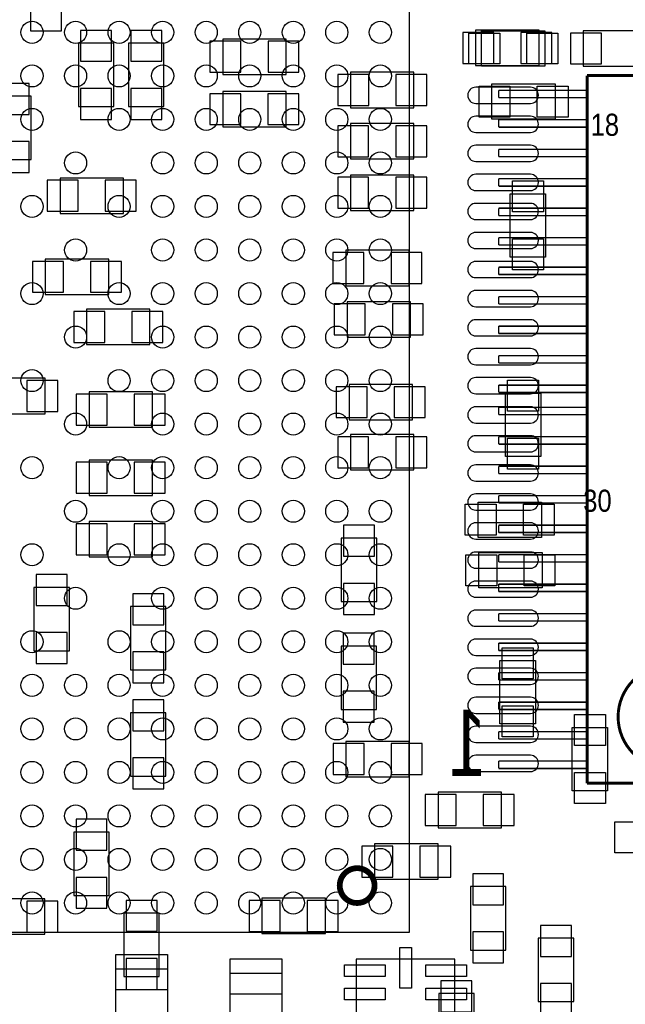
# Model space of a CAD drawing. Extents: x -8.5 to 88.7, y 0 to 55.1.
# Tile 6 of 9: x 36 to 46.5, y 15.8 to 32.8. Entities that reach past the tile are written whole.
import ezdxf
from ezdxf.enums import TextEntityAlignment as Align

# ---------------------------------------------------------------- set-up
doc = ezdxf.new("R2010")
doc.units = 0
for name, color, linetype in [('PG_ASSEMBLY_BOTTOM', 30, 'CONTINUOUS'), ('PG_ASSEMBLY_TOP', 43, 'CONTINUOUS'), ('PIN_BOTTOM', 211, 'CONTINUOUS'), ('PIN_TOP', 153, 'CONTINUOUS')]:
    doc.layers.add(name, color=color, linetype=linetype)

msp = doc.modelspace()

# ---------------------------------------------------------------- linework, layer by layer
at = {"layer": 'PG_ASSEMBLY_BOTTOM'}
for points in [[(43.8785, 31.962344), (44.9707, 31.962344), (44.9707, 32.571944), (43.8785, 32.571944), (43.8785, 31.962344)], [(39.522654, 31.811976), (40.614854, 31.811976), (40.614854, 32.421576), (39.522654, 32.421576), (39.522654, 31.811976)], [(45.7327, 31.9532), (46.8249, 31.9532), (46.8249, 32.5628), (45.7327, 32.5628), (45.7327, 31.9532)], [(37.646356, 31.257748), (37.646356, 32.349948), (37.036756, 32.349948), (37.036756, 31.257748), (37.646356, 31.257748)], [(38.509956, 31.257748), (38.509956, 32.349948), (37.900356, 32.349948), (37.900356, 31.257748), (38.509956, 31.257748)], [(41.723564, 31.237936), (42.815764, 31.237936), (42.815764, 31.847536), (41.723564, 31.847536), (41.723564, 31.237936)], [(35.614356, 31.435548), (35.614356, 30.343348), (36.223956, 30.343348), (36.223956, 31.435548), (35.614356, 31.435548)], [(39.522146, 30.90799), (40.614346, 30.90799), (40.614346, 31.51759), (39.522146, 31.51759), (39.522146, 30.90799)], [(41.723056, 30.356048), (42.815256, 30.356048), (42.815256, 30.965648), (41.723056, 30.965648), (41.723056, 30.356048)], [(36.719256, 29.416248), (37.811456, 29.416248), (37.811456, 30.025848), (36.719256, 30.025848), (36.719256, 29.416248)], [(42.815256, 30.076648), (41.723056, 30.076648), (41.723056, 29.467048), (42.815256, 29.467048), (42.815256, 30.076648)], [(41.641522, 28.171394), (42.733722, 28.171394), (42.733722, 28.780994), (41.641522, 28.780994), (41.641522, 28.171394)], [(36.465256, 28.019248), (37.557456, 28.019248), (37.557456, 28.628848), (36.465256, 28.628848), (36.465256, 28.019248)], [(42.756582, 27.895804), (41.664382, 27.895804), (41.664382, 27.286204), (42.756582, 27.286204), (42.756582, 27.895804)], [(37.176456, 27.155648), (38.268656, 27.155648), (38.268656, 27.765248), (37.176456, 27.765248), (37.176456, 27.155648)], [(36.4617, 26.575766), (35.3695, 26.575766), (35.3695, 25.966166), (36.4617, 25.966166), (36.4617, 26.575766)], [(41.697656, 25.860248), (42.789856, 25.860248), (42.789856, 26.469848), (41.697656, 26.469848), (41.697656, 25.860248)], [(37.219382, 25.733248), (38.311582, 25.733248), (38.311582, 26.342848), (37.219382, 26.342848), (37.219382, 25.733248)], [(41.723056, 24.996648), (42.815256, 24.996648), (42.815256, 25.606248), (41.723056, 25.606248), (41.723056, 24.996648)], [(37.219382, 24.55799), (38.311582, 24.55799), (38.311582, 25.16759), (37.219382, 25.16759), (37.219382, 24.55799)], [(37.219636, 23.498048), (38.311836, 23.498048), (38.311836, 24.107648), (37.219636, 24.107648), (37.219636, 23.498048)], [(41.565068, 23.822406), (41.565068, 22.730206), (42.174668, 22.730206), (42.174668, 23.822406), (41.565068, 23.822406)], [(36.2712, 22.9743), (36.2712, 21.8821), (36.8808, 21.8821), (36.8808, 22.9743), (36.2712, 22.9743)], [(37.9349, 22.6441), (37.9349, 21.5519), (38.5445, 21.5519), (38.5445, 22.6441), (37.9349, 22.6441)], [(42.17035, 20.871688), (42.17035, 21.963888), (41.56075, 21.963888), (41.56075, 20.871688), (42.17035, 20.871688)], [(37.9349, 20.8153), (37.9349, 19.7231), (38.5445, 19.7231), (38.5445, 20.8153), (37.9349, 20.8153)], [(41.6433, 19.7104), (42.7355, 19.7104), (42.7355, 20.32), (41.6433, 20.32), (41.6433, 19.7104)], [(43.2308, 18.8341), (44.323, 18.8341), (44.323, 19.4437), (43.2308, 19.4437), (43.2308, 18.8341)], [(36.957, 18.7579), (36.957, 17.6657), (37.5666, 17.6657), (37.5666, 18.7579), (36.957, 18.7579)], [(43.2308, 18.5547), (42.1386, 18.5547), (42.1386, 17.9451), (43.2308, 17.9451), (43.2308, 18.5547)], [(43.7896, 17.8181), (43.7896, 16.7259), (44.3992, 16.7259), (44.3992, 17.8181), (43.7896, 17.8181)], [(35.36696, 16.998442), (36.45916, 16.998442), (36.45916, 17.608042), (35.36696, 17.608042), (35.36696, 16.998442)], [(40.19804, 17.009618), (41.29024, 17.009618), (41.29024, 17.619218), (40.19804, 17.619218), (40.19804, 17.009618)], [(37.8206, 17.3609), (37.8206, 16.2687), (38.4302, 16.2687), (38.4302, 17.3609), (37.8206, 17.3609)], [(44.958, 16.9291), (44.958, 15.8369), (45.5676, 15.8369), (45.5676, 16.9291), (44.958, 16.9291)], [(43.2435, 15.9766), (43.2435, 14.8844), (43.8531, 14.8844), (43.8531, 15.9766), (43.2435, 15.9766)]]:
    msp.add_lwpolyline(points, dxfattribs=at)
for points, const_width in [([(62.614556, 31.792418), (45.799756, 31.792418)], 0.0508), ([(45.799756, 31.792418), (45.799756, 19.600418)], 0.0508), ([(44.275756, 31.538418), (45.799756, 31.538418)], 0.0254), ([(44.275756, 31.411418), (44.275756, 31.538418)], 0.0254), ([(45.799756, 31.411418), (44.275756, 31.411418)], 0.0254), ([(44.275756, 31.030418), (45.799756, 31.030418)], 0.0254), ([(44.275756, 30.903418), (44.275756, 31.030418)], 0.0254), ([(45.799756, 30.903418), (44.275756, 30.903418)], 0.0254), ([(44.275756, 30.522418), (45.799756, 30.522418)], 0.0254), ([(44.275756, 30.395418), (44.275756, 30.522418)], 0.0254), ([(45.799756, 30.395418), (44.275756, 30.395418)], 0.0254), ([(44.275756, 30.014418), (45.799756, 30.014418)], 0.0254), ([(44.275756, 29.887418), (44.275756, 30.014418)], 0.0254), ([(45.799756, 29.887418), (44.275756, 29.887418)], 0.0254), ([(44.275756, 29.506418), (45.799756, 29.506418)], 0.0254), ([(44.275756, 29.379418), (44.275756, 29.506418)], 0.0254), ([(45.799756, 29.379418), (44.275756, 29.379418)], 0.0254), ([(44.275756, 28.998418), (45.799756, 28.998418)], 0.0254), ([(44.275756, 28.871418), (44.275756, 28.998418)], 0.0254), ([(45.799756, 28.871418), (44.275756, 28.871418)], 0.0254), ([(44.275756, 28.490418), (45.799756, 28.490418)], 0.0254), ([(44.275756, 28.363418), (44.275756, 28.490418)], 0.0254), ([(45.799756, 28.363418), (44.275756, 28.363418)], 0.0254), ([(44.275756, 27.982418), (45.799756, 27.982418)], 0.0254), ([(44.275756, 27.855418), (44.275756, 27.982418)], 0.0254), ([(45.799756, 27.855418), (44.275756, 27.855418)], 0.0254), ([(44.275756, 27.474418), (45.799756, 27.474418)], 0.0254), ([(44.275756, 27.347418), (44.275756, 27.474418)], 0.0254), ([(45.799756, 27.347418), (44.275756, 27.347418)], 0.0254), ([(44.275756, 26.966418), (45.799756, 26.966418)], 0.0254), ([(44.275756, 26.839418), (44.275756, 26.966418)], 0.0254), ([(45.799756, 26.839418), (44.275756, 26.839418)], 0.0254), ([(44.275756, 26.458418), (45.799756, 26.458418)], 0.0254), ([(44.275756, 26.331418), (44.275756, 26.458418)], 0.0254), ([(45.799756, 26.331418), (44.275756, 26.331418)], 0.0254), ([(44.275756, 26.077418), (45.799756, 26.077418)], 0.0254), ([(44.275756, 25.950418), (44.275756, 26.077418)], 0.0254), ([(45.799756, 25.950418), (44.275756, 25.950418)], 0.0254), ([(44.275756, 25.569418), (45.799756, 25.569418)], 0.0254), ([(44.275756, 25.442418), (44.275756, 25.569418)], 0.0254), ([(45.799756, 25.442418), (44.275756, 25.442418)], 0.0254), ([(44.275756, 25.061418), (45.799756, 25.061418)], 0.0254), ([(44.275756, 24.934418), (44.275756, 25.061418)], 0.0254), ([(45.799756, 24.934418), (44.275756, 24.934418)], 0.0254), ([(44.275756, 24.553418), (45.799756, 24.553418)], 0.0254), ([(44.275756, 24.426418), (44.275756, 24.553418)], 0.0254), ([(45.799756, 24.426418), (44.275756, 24.426418)], 0.0254), ([(44.275756, 24.045418), (45.799756, 24.045418)], 0.0254), ([(44.275756, 23.918418), (44.275756, 24.045418)], 0.0254), ([(45.799756, 23.918418), (44.275756, 23.918418)], 0.0254), ([(44.275756, 23.537418), (45.799756, 23.537418)], 0.0254), ([(44.275756, 23.410418), (44.275756, 23.537418)], 0.0254), ([(45.799756, 23.410418), (44.275756, 23.410418)], 0.0254), ([(44.275756, 23.029418), (45.799756, 23.029418)], 0.0254), ([(44.275756, 22.902418), (44.275756, 23.029418)], 0.0254), ([(45.799756, 22.902418), (44.275756, 22.902418)], 0.0254), ([(44.275756, 22.521418), (45.799756, 22.521418)], 0.0254), ([(44.275756, 22.394418), (44.275756, 22.521418)], 0.0254), ([(45.799756, 22.394418), (44.275756, 22.394418)], 0.0254), ([(44.275756, 22.013418), (45.799756, 22.013418)], 0.0254), ([(44.275756, 21.886418), (44.275756, 22.013418)], 0.0254), ([(45.799756, 21.886418), (44.275756, 21.886418)], 0.0254), ([(44.275756, 21.505418), (45.799756, 21.505418)], 0.0254), ([(44.275756, 21.378418), (44.275756, 21.505418)], 0.0254), ([(45.799756, 21.378418), (44.275756, 21.378418)], 0.0254), ([(44.275756, 20.997418), (45.799756, 20.997418)], 0.0254), ([(44.275756, 20.870418), (44.275756, 20.997418)], 0.0254), ([(45.799756, 20.870418), (44.275756, 20.870418)], 0.0254), ([(44.275756, 20.489418), (45.799756, 20.489418)], 0.0254), ([(44.275756, 20.362418), (44.275756, 20.489418)], 0.0254), ([(45.799756, 20.362418), (44.275756, 20.362418)], 0.0254), ([(44.275756, 19.981418), (45.799756, 19.981418)], 0.0254), ([(44.275756, 19.854418), (44.275756, 19.981418)], 0.0254), ([(45.799756, 19.854418), (44.275756, 19.854418)], 0.0254), ([(45.799756, 19.600418), (62.614556, 19.600418)], 0.0508)]:
    msp.add_lwpolyline(points, dxfattribs=dict(at, const_width=const_width))
at = {"layer": 'PG_ASSEMBLY_BOTTOM', "const_width": 0.0508}
msp.add_lwpolyline([(48.111156, 20.743418, 1), (46.333156, 20.743418, 1), (48.111156, 20.743418)], format="xyb", dxfattribs=at)
at = {"layer": 'PG_ASSEMBLY_TOP'}
for points in [[(42.737532, 36.036504), (23.737316, 36.036504), (23.737316, 17.036034), (42.737532, 17.036288), (42.737532, 36.036504)], [(23.73757, 17.036542), (42.737532, 17.036542), (42.737532, 36.036504), (23.73757, 36.036504), (23.73757, 17.036542)], [(43.9801, 32.5628), (45.0723, 32.5628), (45.0723, 31.9532), (43.9801, 31.9532), (43.9801, 32.5628)], [(44.1579, 31.6484), (45.2501, 31.6484), (45.2501, 31.0388), (44.1579, 31.0388), (44.1579, 31.6484)], [(45.085, 29.7561), (45.085, 28.6639), (44.4754, 28.6639), (44.4754, 29.7561), (45.085, 29.7561)], [(44.390818, 25.230074), (44.390818, 26.322274), (45.000418, 26.322274), (45.000418, 25.230074), (44.390818, 25.230074)], [(45.013626, 23.834344), (43.921426, 23.834344), (43.921426, 24.443944), (45.013626, 24.443944), (45.013626, 23.834344)], [(45.025056, 22.964648), (43.932856, 22.964648), (43.932856, 23.574248), (45.025056, 23.574248), (45.025056, 22.964648)], [(44.2976, 20.621244), (44.2976, 21.713444), (44.9072, 21.713444), (44.9072, 20.621244), (44.2976, 20.621244)], [(46.1518, 20.5613), (46.1518, 19.4691), (45.5422, 19.4691), (45.5422, 20.5613), (46.1518, 20.5613)]]:
    msp.add_lwpolyline(points, dxfattribs=at)
at = {"layer": 'PG_ASSEMBLY_TOP', "const_width": 0.100076}
msp.add_lwpolyline([(41.837356, 17.536414, 1.000306), (41.837356, 18.136108, 0.999694), (41.837356, 17.536414)], format="xyb", dxfattribs=at)
at = {"layer": 'PG_ASSEMBLY_TOP'}
for points in [[(43.521884, 14.570202), (43.521884, 16.570198), (41.822116, 16.570198), (41.822116, 14.570202)], [(38.575488, 16.394684), (37.675312, 16.394684), (37.675312, 14.694916), (38.575488, 14.694916)], [(40.543988, 16.321024), (39.643812, 16.321024), (39.643812, 14.621256), (40.543988, 14.621256)]]:
    msp.add_lwpolyline(points, close=True, dxfattribs=at)
at = {"layer": 'PIN_BOTTOM'}
for points in [[(36.211256, 32.561022), (36.744656, 32.561022), (36.744656, 33.094422), (36.211256, 33.094422)], [(37.074856, 32.037274), (37.608256, 32.037274), (37.608256, 32.570674), (37.074856, 32.570674)], [(37.938456, 32.037274), (38.471856, 32.037274), (38.471856, 32.570674), (37.938456, 32.570674)], [(43.657774, 32.533844), (43.657774, 32.000444), (44.191174, 32.000444), (44.191174, 32.533844)], [(44.658026, 32.533844), (44.658026, 32.000444), (45.191426, 32.000444), (45.191426, 32.533844)], [(45.511974, 32.5247), (45.511974, 31.9913), (46.045374, 31.9913), (46.045374, 32.5247)], [(39.301928, 32.383476), (39.301928, 31.850076), (39.835328, 31.850076), (39.835328, 32.383476)], [(40.30218, 32.383476), (40.30218, 31.850076), (40.83558, 31.850076), (40.83558, 32.383476)], [(41.502838, 31.809436), (41.502838, 31.276036), (42.036238, 31.276036), (42.036238, 31.809436)], [(42.50309, 31.809436), (42.50309, 31.276036), (43.03649, 31.276036), (43.03649, 31.809436)], [(36.185856, 31.656274), (35.652456, 31.656274), (35.652456, 31.122874), (36.185856, 31.122874)], [(37.074856, 31.037022), (37.608256, 31.037022), (37.608256, 31.570422), (37.074856, 31.570422)], [(37.938456, 31.037022), (38.471856, 31.037022), (38.471856, 31.570422), (37.938456, 31.570422)], [(39.30142, 31.47949), (39.30142, 30.94609), (39.83482, 30.94609), (39.83482, 31.47949)], [(40.301672, 31.47949), (40.301672, 30.94609), (40.835072, 30.94609), (40.835072, 31.47949)], [(41.50233, 30.927548), (41.50233, 30.394148), (42.03573, 30.394148), (42.03573, 30.927548)], [(42.502582, 30.927548), (42.502582, 30.394148), (43.035982, 30.394148), (43.035982, 30.927548)], [(36.185856, 30.656022), (35.652456, 30.656022), (35.652456, 30.122622), (36.185856, 30.122622)], [(42.03573, 29.505148), (42.03573, 30.038548), (41.50233, 30.038548), (41.50233, 29.505148)], [(43.035982, 29.505148), (43.035982, 30.038548), (42.502582, 30.038548), (42.502582, 29.505148)], [(36.49853, 29.987748), (36.49853, 29.454348), (37.03193, 29.454348), (37.03193, 29.987748)], [(37.498782, 29.987748), (37.498782, 29.454348), (38.032182, 29.454348), (38.032182, 29.987748)], [(41.420796, 28.742894), (41.420796, 28.209494), (41.954196, 28.209494), (41.954196, 28.742894)], [(42.421048, 28.742894), (42.421048, 28.209494), (42.954448, 28.209494), (42.954448, 28.742894)], [(36.24453, 28.590748), (36.24453, 28.057348), (36.77793, 28.057348), (36.77793, 28.590748)], [(37.244782, 28.590748), (37.244782, 28.057348), (37.778182, 28.057348), (37.778182, 28.590748)], [(41.977056, 27.324304), (41.977056, 27.857704), (41.443656, 27.857704), (41.443656, 27.324304)], [(42.977308, 27.324304), (42.977308, 27.857704), (42.443908, 27.857704), (42.443908, 27.324304)], [(36.95573, 27.727148), (36.95573, 27.193748), (37.48913, 27.193748), (37.48913, 27.727148)], [(37.955982, 27.727148), (37.955982, 27.193748), (38.489382, 27.193748), (38.489382, 27.727148)], [(36.682426, 26.004266), (36.682426, 26.537666), (36.149026, 26.537666), (36.149026, 26.004266)], [(36.998656, 26.304748), (36.998656, 25.771348), (37.532056, 25.771348), (37.532056, 26.304748)], [(37.998908, 26.304748), (37.998908, 25.771348), (38.532308, 25.771348), (38.532308, 26.304748)], [(41.47693, 26.431748), (41.47693, 25.898348), (42.01033, 25.898348), (42.01033, 26.431748)], [(42.477182, 26.431748), (42.477182, 25.898348), (43.010582, 25.898348), (43.010582, 26.431748)], [(41.50233, 25.568148), (41.50233, 25.034748), (42.03573, 25.034748), (42.03573, 25.568148)], [(42.502582, 25.568148), (42.502582, 25.034748), (43.035982, 25.034748), (43.035982, 25.568148)], [(36.998656, 25.12949), (36.998656, 24.59609), (37.532056, 24.59609), (37.532056, 25.12949)], [(37.998908, 25.12949), (37.998908, 24.59609), (38.532308, 24.59609), (38.532308, 25.12949)], [(36.99891, 24.069548), (36.99891, 23.536148), (37.53231, 23.536148), (37.53231, 24.069548)], [(37.999162, 24.069548), (37.999162, 23.536148), (38.532562, 23.536148), (38.532562, 24.069548)], [(42.136568, 24.043132), (41.603168, 24.043132), (41.603168, 23.509732), (42.136568, 23.509732)], [(36.8427, 23.195026), (36.3093, 23.195026), (36.3093, 22.661626), (36.8427, 22.661626)], [(42.136568, 23.04288), (41.603168, 23.04288), (41.603168, 22.50948), (42.136568, 22.50948)], [(38.5064, 22.864826), (37.973, 22.864826), (37.973, 22.331426), (38.5064, 22.331426)], [(36.8427, 22.194774), (36.3093, 22.194774), (36.3093, 21.661374), (36.8427, 21.661374)], [(41.59885, 21.651214), (42.13225, 21.651214), (42.13225, 22.184614), (41.59885, 22.184614)], [(38.5064, 21.864574), (37.973, 21.864574), (37.973, 21.331174), (38.5064, 21.331174)], [(38.5064, 21.036026), (37.973, 21.036026), (37.973, 20.502626), (38.5064, 20.502626)], [(41.59885, 20.650962), (42.13225, 20.650962), (42.13225, 21.184362), (41.59885, 21.184362)], [(41.422574, 20.2819), (41.422574, 19.7485), (41.955974, 19.7485), (41.955974, 20.2819)], [(42.422826, 20.2819), (42.422826, 19.7485), (42.956226, 19.7485), (42.956226, 20.2819)], [(38.5064, 20.035774), (37.973, 20.035774), (37.973, 19.502374), (38.5064, 19.502374)], [(43.010074, 19.4056), (43.010074, 18.8722), (43.543474, 18.8722), (43.543474, 19.4056)], [(44.010326, 19.4056), (44.010326, 18.8722), (44.543726, 18.8722), (44.543726, 19.4056)], [(37.5285, 18.978626), (36.9951, 18.978626), (36.9951, 18.445226), (37.5285, 18.445226)], [(42.451274, 17.9832), (42.451274, 18.5166), (41.917874, 18.5166), (41.917874, 17.9832)], [(43.451526, 17.9832), (43.451526, 18.5166), (42.918126, 18.5166), (42.918126, 17.9832)], [(44.3611, 18.038826), (43.8277, 18.038826), (43.8277, 17.505426), (44.3611, 17.505426)], [(37.5285, 17.978374), (36.9951, 17.978374), (36.9951, 17.444974), (37.5285, 17.444974)], [(36.146486, 17.569942), (36.146486, 17.036542), (36.679886, 17.036542), (36.679886, 17.569942)], [(38.3921, 17.581626), (37.8587, 17.581626), (37.8587, 17.048226), (38.3921, 17.048226)], [(39.977314, 17.581118), (39.977314, 17.047718), (40.510714, 17.047718), (40.510714, 17.581118)], [(40.977566, 17.581118), (40.977566, 17.047718), (41.510966, 17.047718), (41.510966, 17.581118)], [(45.5295, 17.149826), (44.9961, 17.149826), (44.9961, 16.616426), (45.5295, 16.616426)], [(44.3611, 17.038574), (43.8277, 17.038574), (43.8277, 16.505174), (44.3611, 16.505174)], [(38.3921, 16.581374), (37.8587, 16.581374), (37.8587, 16.047974), (38.3921, 16.047974)], [(43.815, 16.197326), (43.2816, 16.197326), (43.2816, 15.663926), (43.815, 15.663926)], [(45.5295, 16.149574), (44.9961, 16.149574), (44.9961, 15.616174), (45.5295, 15.616174)]]:
    msp.add_lwpolyline(points, close=True, dxfattribs=at)
for points in [[(44.821856, 31.591758), (43.882056, 31.591758, 1), (43.882056, 31.312358), (44.821856, 31.312358, 1)], [(44.821856, 31.091378), (43.882056, 31.091378, 1), (43.882056, 30.811978), (44.821856, 30.811978, 1)], [(44.821856, 30.590998), (43.882056, 30.590998, 1), (43.882056, 30.311598), (44.821856, 30.311598, 1)], [(44.821856, 30.090618), (43.882056, 30.090618, 1), (43.882056, 29.811218), (44.821856, 29.811218, 1)], [(44.821856, 29.590238), (43.882056, 29.590238, 1), (43.882056, 29.310838), (44.821856, 29.310838, 1)], [(44.821856, 29.089858), (43.882056, 29.089858, 1), (43.882056, 28.810458), (44.821856, 28.810458, 1)], [(44.821856, 28.589478), (43.882056, 28.589478, 1), (43.882056, 28.310078), (44.821856, 28.310078, 1)], [(44.821856, 28.089098), (43.882056, 28.089098, 1), (43.882056, 27.809698), (44.821856, 27.809698, 1)], [(44.821856, 27.586178), (43.882056, 27.586178, 1), (43.882056, 27.306778), (44.821856, 27.306778, 1)], [(44.821856, 27.088338), (43.882056, 27.088338, 1), (43.882056, 26.808938), (44.821856, 26.808938, 1)], [(44.821856, 26.587958), (43.882056, 26.587958, 1), (43.882056, 26.308558), (44.821856, 26.308558, 1)], [(44.821856, 26.085038), (43.882056, 26.085038, 1), (43.882056, 25.805638), (44.821856, 25.805638, 1)], [(44.821856, 25.587198), (43.882056, 25.587198, 1), (43.882056, 25.307798), (44.821856, 25.307798, 1)], [(44.821856, 25.084278), (43.882056, 25.084278, 1), (43.882056, 24.804878), (44.821856, 24.804878, 1)], [(44.821856, 24.583898), (43.882056, 24.583898, 1), (43.882056, 24.304498), (44.821856, 24.304498, 1)], [(44.821856, 24.086058), (43.882056, 24.086058, 1), (43.882056, 23.806658), (44.821856, 23.806658, 1)], [(44.821856, 23.583138), (43.882056, 23.583138, 1), (43.882056, 23.303738), (44.821856, 23.303738, 1)], [(44.821856, 23.082758), (43.882056, 23.082758, 1), (43.882056, 22.803358), (44.821856, 22.803358, 1)], [(44.821856, 22.582378), (43.882056, 22.582378, 1), (43.882056, 22.302978), (44.821856, 22.302978, 1)], [(44.821856, 22.081998), (43.882056, 22.081998, 1), (43.882056, 21.802598), (44.821856, 21.802598, 1)], [(44.821856, 21.581618), (43.882056, 21.581618, 1), (43.882056, 21.302218), (44.821856, 21.302218, 1)], [(44.821856, 21.081238), (43.882056, 21.081238, 1), (43.882056, 20.801838), (44.821856, 20.801838, 1)], [(44.821856, 20.580858), (43.882056, 20.580858, 1), (43.882056, 20.301458), (44.821856, 20.301458, 1)], [(44.821856, 20.080478), (43.882056, 20.080478, 1), (43.882056, 19.801078), (44.821856, 19.801078, 1)]]:
    msp.add_lwpolyline(points, format="xyb", close=True, dxfattribs=at)
at = {"layer": 'PIN_TOP'}
for points in [[(43.759374, 31.9913), (43.759374, 32.5247), (44.292774, 32.5247), (44.292774, 31.9913)], [(44.759626, 31.9913), (44.759626, 32.5247), (45.293026, 32.5247), (45.293026, 31.9913)], [(43.937174, 31.0769), (43.937174, 31.6103), (44.470574, 31.6103), (44.470574, 31.0769)], [(44.937426, 31.0769), (44.937426, 31.6103), (45.470826, 31.6103), (45.470826, 31.0769)], [(44.5135, 29.976826), (45.0469, 29.976826), (45.0469, 29.443426), (44.5135, 29.443426)], [(44.5135, 28.976574), (45.0469, 28.976574), (45.0469, 28.443174), (44.5135, 28.443174)], [(44.962318, 26.0096), (44.428918, 26.0096), (44.428918, 26.543), (44.962318, 26.543)], [(44.962318, 25.009348), (44.428918, 25.009348), (44.428918, 25.542748), (44.962318, 25.542748)], [(44.2341, 24.405844), (44.2341, 23.872444), (43.7007, 23.872444), (43.7007, 24.405844)], [(45.234352, 24.405844), (45.234352, 23.872444), (44.700952, 23.872444), (44.700952, 24.405844)], [(44.24553, 23.536148), (44.24553, 23.002748), (43.71213, 23.002748), (43.71213, 23.536148)], [(45.245782, 23.536148), (45.245782, 23.002748), (44.712382, 23.002748), (44.712382, 23.536148)], [(44.8691, 21.40077), (44.3357, 21.40077), (44.3357, 21.93417), (44.8691, 21.93417)], [(44.8691, 20.400518), (44.3357, 20.400518), (44.3357, 20.933918), (44.8691, 20.933918)], [(45.5803, 20.782026), (46.1137, 20.782026), (46.1137, 20.248626), (45.5803, 20.248626)], [(45.5803, 19.781774), (46.1137, 19.781774), (46.1137, 19.248374), (45.5803, 19.248374)], [(46.807374, 18.9357), (46.807374, 18.4023), (46.273974, 18.4023), (46.273974, 18.9357)], [(37.6809, 16.6497), (38.5699, 16.6497), (38.5699, 16.0401), (37.6809, 16.0401)], [(42.771949, 16.770096), (42.771949, 16.070072), (42.572051, 16.070072), (42.572051, 16.770096)], [(39.6494, 16.57604), (40.5384, 16.57604), (40.5384, 15.96644), (39.6494, 15.96644)], [(41.621964, 16.470249), (42.321988, 16.470249), (42.321988, 16.270351), (41.621964, 16.270351)], [(43.022012, 16.470249), (43.722036, 16.470249), (43.722036, 16.270351), (43.022012, 16.270351)], [(41.621964, 16.070199), (42.321988, 16.070199), (42.321988, 15.870301), (41.621964, 15.870301)], [(43.022012, 16.070199), (43.722036, 16.070199), (43.722036, 15.870301), (43.022012, 15.870301)]]:
    msp.add_lwpolyline(points, close=True, dxfattribs=at)
for centre in [(36.237672, 32.536384), (36.987734, 32.536384), (37.737796, 32.536384), (38.487604, 32.536384), (39.237666, 32.536384), (39.987728, 32.536384), (40.73779, 32.536384), (41.487598, 32.536384), (42.23766, 32.536384), (36.237672, 31.786322), (36.987734, 31.786322), (37.737796, 31.786322), (38.487604, 31.786322), (39.237666, 31.786322), (39.987728, 31.786322), (40.73779, 31.786322), (41.487598, 31.786322), (42.23766, 31.786322), (36.237672, 31.036514), (37.737796, 31.036514), (38.487604, 31.036514), (39.237666, 31.036514), (39.987728, 31.036514), (40.73779, 31.036514), (41.487598, 31.036514), (42.23766, 31.036514), (36.987734, 30.286452), (38.487604, 30.286452), (39.237666, 30.286452), (39.987728, 30.286452), (40.73779, 30.286452), (41.487598, 30.286452), (42.23766, 30.286452), (36.237672, 29.53639), (37.737796, 29.53639), (38.487604, 29.53639), (39.237666, 29.53639), (39.987728, 29.53639), (40.73779, 29.53639), (41.487598, 29.53639), (42.23766, 29.53639), (36.987734, 28.786328), (38.487604, 28.786328), (39.237666, 28.786328), (39.987728, 28.786328), (40.73779, 28.786328), (41.487598, 28.786328), (42.23766, 28.786328), (36.237672, 28.03652), (37.737796, 28.03652), (38.487604, 28.03652), (39.237666, 28.03652), (39.987728, 28.03652), (40.73779, 28.03652), (41.487598, 28.03652), (42.23766, 28.03652), (36.987734, 27.286458), (38.487604, 27.286458), (39.237666, 27.286458), (39.987728, 27.286458), (40.73779, 27.286458), (41.487598, 27.286458), (42.23766, 27.286458), (36.237672, 26.536396), (37.737796, 26.536396), (38.487604, 26.536396), (39.237666, 26.536396), (39.987728, 26.536396), (40.73779, 26.536396), (41.487598, 26.536396), (42.23766, 26.536396), (36.987734, 25.786334), (38.487604, 25.786334), (39.237666, 25.786334), (39.987728, 25.786334), (40.73779, 25.786334), (41.487598, 25.786334), (42.23766, 25.786334), (36.237672, 25.036272), (37.737796, 25.036272), (38.487604, 25.036272), (39.237666, 25.036272), (39.987728, 25.036272), (40.73779, 25.036272), (41.487598, 25.036272), (42.23766, 25.036272), (36.987734, 24.286464), (38.487604, 24.286464), (39.237666, 24.286464), (39.987728, 24.286464), (40.73779, 24.286464), (41.487598, 24.286464), (42.23766, 24.286464), (36.237672, 23.536402), (37.737796, 23.536402), (38.487604, 23.536402), (39.237666, 23.536402), (39.987728, 23.536402), (40.73779, 23.536402), (41.487598, 23.536402), (42.23766, 23.536402), (36.987734, 22.78634), (38.487604, 22.78634), (39.237666, 22.78634), (39.987728, 22.78634), (40.73779, 22.78634), (41.487598, 22.78634), (42.23766, 22.78634), (36.237672, 22.036278), (37.737796, 22.036278), (38.487604, 22.036278), (39.237666, 22.036278), (39.987728, 22.036278), (40.73779, 22.036278), (41.487598, 22.036278), (42.23766, 22.036278), (36.237672, 21.28647), (36.987734, 21.28647), (37.737796, 21.28647), (38.487604, 21.28647), (39.237666, 21.28647), (39.987728, 21.28647), (40.73779, 21.28647), (41.487598, 21.28647), (42.23766, 21.28647), (36.237672, 20.536408), (36.987734, 20.536408), (37.737796, 20.536408), (38.487604, 20.536408), (39.237666, 20.536408), (39.987728, 20.536408), (40.73779, 20.536408), (41.487598, 20.536408), (42.23766, 20.536408), (36.237672, 19.786346), (36.987734, 19.786346), (37.737796, 19.786346), (38.487604, 19.786346), (39.237666, 19.786346), (39.987728, 19.786346), (40.73779, 19.786346), (41.487598, 19.786346), (42.23766, 19.786346), (36.237672, 19.036284), (36.987734, 19.036284), (37.737796, 19.036284), (38.487604, 19.036284), (39.237666, 19.036284), (39.987728, 19.036284), (40.73779, 19.036284), (41.487598, 19.036284), (42.23766, 19.036284), (36.237672, 18.286476), (36.987734, 18.286476), (37.737796, 18.286476), (38.487604, 18.286476), (39.237666, 18.286476), (39.987728, 18.286476), (40.73779, 18.286476), (41.487598, 18.286476), (42.23766, 18.286476), (36.237672, 17.536414), (36.987734, 17.536414), (37.737796, 17.536414), (38.487604, 17.536414), (39.237666, 17.536414), (39.987728, 17.536414), (40.73779, 17.536414), (41.487598, 17.536414), (42.23766, 17.536414)]:
    msp.add_circle(centre, 0.1905, dxfattribs=at)

# ---------------------------------------------------------------- texts
at = {"layer": 'PG_ASSEMBLY_BOTTOM', "text_generation_flag": 2, "width": 0.748889}
msp.add_text('1', height=1.143, dxfattribs=at).set_placement((43.7388, 19.7231), align=Align.CENTER)
at = {"layer": 'PG_ASSEMBLY_TOP', "width": 0.866667}
for s, p in [('18', (45.85843, 30.753558)), ('30', (45.73143, 24.276304))]:
    msp.add_text(s, height=0.381, dxfattribs=at).set_placement(p)

doc.saveas('drawing.dxf')
